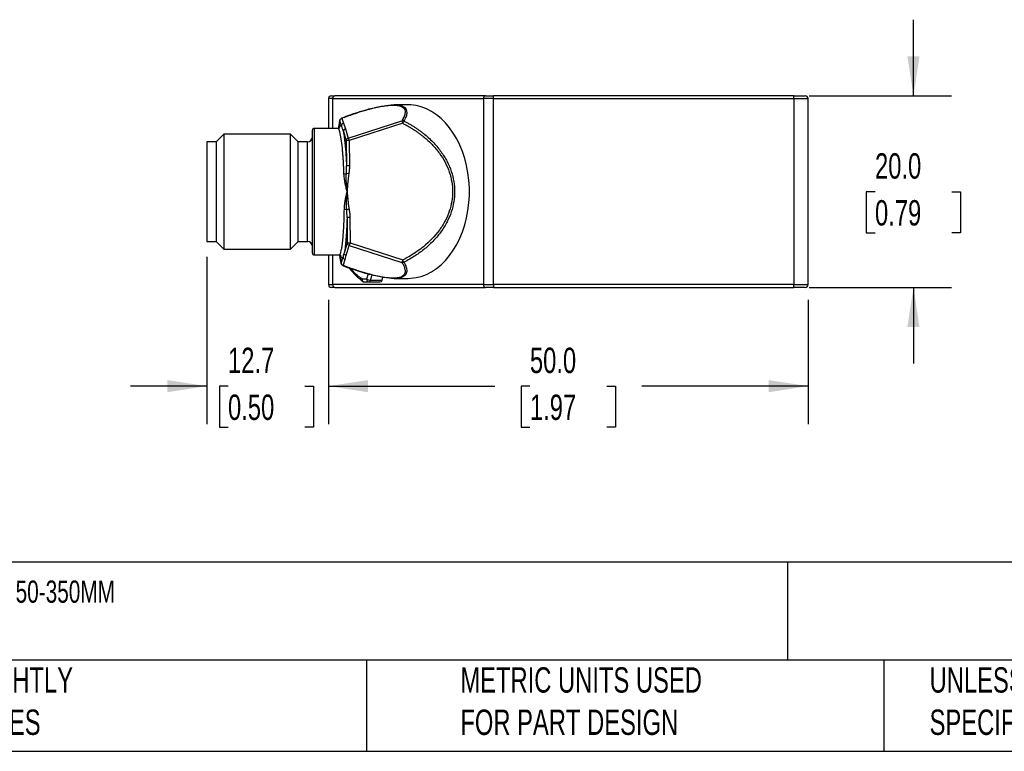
# Model space of a CAD drawing. Header units: millimetres. Extents: x 8 to 341, y 8 to 262.
# Tile 3 of 8: x 115 to 217, y 8 to 84. Entities that reach past the tile are written whole.
import ezdxf

# ---------------------------------------------------------------- set-up
doc = ezdxf.new("R2010")
doc.units = ezdxf.units.MM
doc.header["$LTSCALE"] = 1.25
doc.layers.add('DIMENSIONS', color=140, linetype='Continuous', lineweight=25)
doc.layers.add('TEXT', color=140, linetype='Continuous', lineweight=25)
doc.styles.add('SLDTEXTSTYLE0', font='TXT', dxfattribs={"width": 0.7})
doc.dimstyles.new('SLDDIMSTYLE0', dxfattribs={"dimtxt": 2.69751, "dimasz": 4.1275, "dimexe": 0, "dimexo": 0.0625, "dimgap": 0.674377, "dimtad": 0, "dimtih": 1, "dimtoh": 1, "dimrnd": 1e-09, "dimzin": 4, "dimdsep": 46, "dimtxsty": 'SLDTEXTSTYLE0', "dimsah": 1, "dimcen": 0.09, "dimadec": 0, "dimazin": 1, "dimtfac": 1, "dimtofl": 0, "dimtmove": 0, "dimatfit": 3, "dimfxl": 0, "dimfrac": 2, "dimtolj": 1, "dimtzin": 12, "dimarcsym": 0})
doc.dimstyles.new('SLDDIMSTYLE4', dxfattribs={"dimtxt": 2.69751, "dimasz": 4.1275, "dimexe": 0, "dimexo": 0.0625, "dimgap": 0.674377, "dimtad": 0, "dimtih": 1, "dimtoh": 1, "dimrnd": 1e-09, "dimzin": 12, "dimdsep": 46, "dimtxsty": 'SLDTEXTSTYLE0', "dimsah": 1, "dimcen": 0.09, "dimadec": 0, "dimazin": 3, "dimtfac": 1, "dimtmove": 0, "dimatfit": 0, "dimfxl": 0, "dimfrac": 2, "dimtolj": 1, "dimtzin": 12, "dimarcsym": 0})
doc.dimstyles.new('SLDDIMSTYLE5', dxfattribs={"dimtxt": 2.69751, "dimasz": 4.1275, "dimexe": 0, "dimexo": 0.0625, "dimgap": 0.674377, "dimtad": 0, "dimtih": 1, "dimtoh": 1, "dimrnd": 1e-09, "dimzin": 4, "dimdsep": 46, "dimtxsty": 'SLDTEXTSTYLE0', "dimsah": 1, "dimcen": 0.09, "dimadec": 0, "dimazin": 1, "dimtfac": 1, "dimtmove": 0, "dimatfit": 0, "dimfxl": 0, "dimfrac": 2, "dimtolj": 1, "dimtzin": 12, "dimarcsym": 0})

# ---------------------------------------------------------------- blocks, each defined once
blk = doc.blocks.new('_D_6')
at = {"layer": 'DIMENSIONS'}
for p, q in [((134.17, 59.53), (134.17, 42.06)), ((146.85, 55.03), (146.85, 42.06)), ((134.17, 46.03), (126.23, 46.03)), ((136.38, 46.03), (135.48, 46.03)), ((135.48, 46.03), (135.48, 41.74)), ((144.4, 46.03), (145.3, 46.03)), ((145.3, 46.03), (145.3, 41.74)), ((146.85, 46.03), (154.79, 46.03)), ((135.48, 41.74), (136.38, 41.74)), ((145.3, 41.74), (144.4, 41.74))]:
    blk.add_line(p, q, dxfattribs=at)
for points in [[(134.17, 46.03), (130.04, 46.66), (130.04, 45.39)], [(146.85, 46.03), (150.98, 45.39), (150.98, 46.66)]]:
    blk.add_solid(points, dxfattribs=at)
at = {"layer": 'DIMENSIONS', "char_height": 2.646, "attachment_point": 1, "style": 'SLDTEXTSTYLE0'}
for s, insert in [('12.7', (136.38, 50.04)), ('0.50', (136.38, 45.15))]:
    blk.add_mtext(s, dxfattribs=dict(at, insert=insert))
blk = doc.blocks.new('_D_7')
at = {"layer": 'DIMENSIONS'}
for p, q in [((146.85, 55.03), (146.85, 42.06)), ((196.85, 55.03), (196.85, 42.06)), ((146.85, 46.03), (164.19, 46.03)), ((167.85, 46.03), (166.94, 46.03)), ((166.94, 46.03), (166.94, 41.74)), ((175.87, 46.03), (176.77, 46.03)), ((176.77, 46.03), (176.77, 41.74)), ((196.85, 46.03), (179.52, 46.03)), ((166.94, 41.74), (167.85, 41.74)), ((176.77, 41.74), (175.87, 41.74))]:
    blk.add_line(p, q, dxfattribs=at)
for points in [[(146.85, 46.03), (150.98, 45.39), (150.98, 46.66)], [(196.85, 46.03), (192.72, 46.66), (192.72, 45.39)]]:
    blk.add_solid(points, dxfattribs=at)
at = {"layer": 'DIMENSIONS', "char_height": 2.646, "attachment_point": 1, "style": 'SLDTEXTSTYLE0'}
for s, insert in [('50.0', (167.85, 50.04)), ('1.97', (167.85, 45.15))]:
    blk.add_mtext(s, dxfattribs=dict(at, insert=insert))
blk = doc.blocks.new('_D_8')
at = {"layer": 'DIMENSIONS'}
for p, q in [((207.83, 76.32), (207.83, 84.25)), ((196.94, 76.32), (211.8, 76.32)), ((203.82, 66.31), (202.91, 66.31)), ((202.91, 66.31), (202.91, 62.02)), ((211.84, 66.31), (212.74, 66.31)), ((212.74, 66.31), (212.74, 62.02)), ((202.91, 62.02), (203.82, 62.02)), ((212.74, 62.02), (211.84, 62.02)), ((196.94, 56.32), (211.8, 56.32)), ((207.83, 56.32), (207.83, 48.38))]:
    blk.add_line(p, q, dxfattribs=at)
for points in [[(207.83, 76.32), (208.46, 80.44), (207.19, 80.44)], [(207.83, 56.32), (207.19, 52.19), (208.46, 52.19)]]:
    blk.add_solid(points, dxfattribs=at)
at = {"layer": 'DIMENSIONS', "char_height": 2.646, "attachment_point": 1, "style": 'SLDTEXTSTYLE0'}
for s, insert in [('20.0', (203.82, 70.32)), ('0.79', (203.82, 65.43))]:
    blk.add_mtext(s, dxfattribs=dict(at, insert=insert))

msp = doc.modelspace()

# ---------------------------------------------------------------- linework, layer by layer
for p, q in [((147.291, 76.015), (146.852, 76.015)), ((146.852, 76.015), (146.852, 72.915)), ((147.291, 76.015), (162.998, 76.015)), ((147.291, 72.915), (147.291, 76.015)), ((163.21, 76.315), (147.503, 76.315)), ((164.059, 76.015), (162.998, 76.015)), ((162.998, 76.015), (162.998, 56.615)), ((164.059, 76.015), (164.059, 76.315)), ((195.352, 76.315), (164.059, 76.315)), ((164.059, 56.615), (164.059, 76.015)), ((164.059, 76.015), (195.352, 76.015)), ((195.352, 76.015), (195.352, 76.315)), ((195.352, 76.015), (196.852, 76.015)), ((195.352, 76.015), (195.352, 56.615)), ((196.852, 56.615), (196.852, 76.015)), ((155.145, 75.365), (153.687, 75.365)), ((148.218, 73.96), (148.226, 73.986)), ((148.243, 73.981), (148.414, 73.458)), ((147.842, 72.915), (145.371, 72.915)), ((145.371, 72.915), (145.371, 59.715)), ((147.846, 72.915), (147.842, 72.914)), ((148.033, 73.704), (148.039, 73.768)), ((148.204, 73.181), (148.033, 73.704)), ((148.414, 73.458), (148.61, 72.857)), ((148.921, 71.907), (154.501, 73.718)), ((154.59, 73.443), (149.01, 71.633)), ((154.501, 73.718), (154.59, 73.443)), ((135.933, 72.315), (135.171, 71.553)), ((142.909, 72.315), (135.933, 72.315)), ((135.933, 72.315), (135.933, 60.315)), ((143.671, 71.553), (142.909, 72.315)), ((142.909, 60.315), (142.909, 72.315)), ((148.401, 72.58), (148.711, 71.63)), ((148.61, 72.857), (148.921, 71.907)), ((148.921, 71.907), (149.01, 71.633)), ((135.171, 71.515), (134.171, 71.515)), ((134.171, 71.515), (134.171, 61.115)), ((135.171, 61.077), (135.171, 71.553)), ((143.671, 71.553), (143.671, 61.077)), ((144.671, 71.515), (143.671, 71.515)), ((144.671, 61.115), (144.671, 71.515)), ((149.01, 71.633), (148.711, 71.63)), ((148.711, 71.63), (148.737, 69.013)), ((149.01, 71.633), (149.036, 69.015)), ((149.036, 69.015), (148.737, 69.013)), ((148.967, 68.163), (148.718, 68.201)), ((149.003, 64.477), (148.755, 64.434)), ((149.088, 63.627), (148.789, 63.624)), ((148.789, 63.624), (148.815, 60.963)), ((149.088, 63.627), (149.114, 60.966)), ((134.171, 61.115), (135.171, 61.115)), ((135.171, 61.077), (135.933, 60.315)), ((142.909, 60.315), (143.671, 61.077)), ((143.671, 61.115), (144.671, 61.115)), ((148.815, 60.963), (148.494, 59.91)), ((148.704, 59.638), (149.025, 60.692)), ((148.815, 60.963), (149.114, 60.966)), ((149.114, 60.966), (149.025, 60.692)), ((149.025, 60.692), (154.507, 58.916)), ((149.114, 60.966), (154.596, 59.19)), ((135.933, 60.315), (142.909, 60.315)), ((145.371, 59.715), (147.976, 59.715)), ((146.852, 59.715), (146.852, 56.615)), ((147.291, 56.615), (147.291, 59.715)), ((148.582, 59.237), (148.704, 59.638)), ((148.175, 58.865), (148.372, 59.509)), ((148.183, 58.801), (148.175, 58.865)), ((148.37, 58.589), (148.363, 58.613)), ((148.385, 58.594), (148.582, 59.237)), ((154.596, 59.19), (154.507, 58.916)), ((150.987, 57.734), (150.829, 57.192)), ((151.237, 57.077), (151.399, 57.63)), ((146.852, 56.615), (147.291, 56.615)), ((162.998, 56.615), (147.291, 56.615)), ((150.829, 57.192), (150.35, 57.192)), ((150.563, 56.892), (151.041, 56.892)), ((151.041, 56.892), (152.243, 56.892)), ((151.237, 57.077), (152.439, 57.077)), ((152.439, 57.077), (152.529, 57.385)), ((153.686, 57.265), (155.145, 57.265)), ((162.998, 56.615), (164.059, 56.615)), ((164.059, 56.615), (164.059, 56.315)), ((195.352, 56.615), (164.059, 56.615)), ((195.352, 56.315), (195.352, 56.615)), ((195.352, 56.615), (196.852, 56.615)), ((147.503, 56.315), (163.21, 56.315)), ((164.059, 56.315), (195.352, 56.315))]:
    msp.add_line(p, q)
at = {"flags": 128}
msp.add_lwpolyline([(155.145, 57.265), (155.424, 57.274), (155.98, 57.343), (156.53, 57.48), (157.069, 57.684), (157.594, 57.954), (158.1, 58.288), (158.583, 58.683), (159.04, 59.135), (159.468, 59.643), (159.863, 60.201), (160.222, 60.806), (160.542, 61.453), (160.821, 62.136), (161.057, 62.852), (161.248, 63.594), (161.392, 64.357), (161.489, 65.134), (161.538, 65.921), (161.538, 66.71), (161.489, 67.497), (161.392, 68.274), (161.248, 69.037), (161.057, 69.779), (160.821, 70.494), (160.542, 71.178), (160.222, 71.825), (159.863, 72.429), (159.468, 72.988), (159.04, 73.495), (158.583, 73.948), (158.1, 74.343), (157.594, 74.676), (157.069, 74.946), (156.53, 75.151), (155.98, 75.288), (155.424, 75.357), (155.145, 75.365)], dxfattribs=at)
for centre, radius, start, end in [((147.152, 76.015), 0.3, 90, 180), ((147.556, 76.053), 0.268, 101.42175, 188.04947), ((163.263, 76.053), 0.268, 101.42175, 188.04947), ((196.552, 76.015), 0.3, 0, 90), ((148.332, 73.696), 0.299, 107.32945, 178.36617), ((145.371, 72.715), 0.2, 90, 180), ((148.503, 73.173), 0.299, 107.32945, 178.36617), ((144.671, 72.015), 0.5, 270, 0), ((148.7, 72.571), 0.299, 107.32945, 178.36617), ((149.01, 71.621), 0.299, 107.32945, 178.36617), ((148.467, 68.877), 0.72, 270.1499, 290.37449), ((148.518, 63.757), 0.718, 70.7099, 90.87559), ((144.671, 60.615), 0.5, 0, 90), ((149.113, 60.977), 0.299, 182.73557, 252.7886), ((145.371, 59.915), 0.2, 180, 270), ((148.792, 59.924), 0.299, 182.73557, 252.7886), ((148.474, 58.879), 0.299, 182.73557, 252.7886), ((148.67, 59.523), 0.299, 182.73557, 252.7886), ((155.346, 63.421), 8.125, 218.83838, 233.07263), ((147.152, 56.615), 0.3, 180, 270), ((147.556, 56.578), 0.268, 171.95053, 258.57825), ((150.532, 57.094), 0.206, 151.68675, 224.15134), ((150.616, 57.154), 0.268, 171.95053, 258.57825), ((150.563, 57.192), 0.3, 233.46286, 270), ((151.094, 57.154), 0.268, 171.95053, 258.57825), ((151.278, 58.007), 0.931, 241.12195, 267.45498), ((151.014, 57.117), 0.227, 276.86702, 349.89027), ((152.216, 57.117), 0.227, 276.86702, 349.89027), ((163.263, 56.578), 0.268, 171.95053, 258.57825), ((196.552, 56.615), 0.3, 270, 0)]:
    msp.add_arc(centre, radius, start, end)
for points in [[(147.152, 76.315), (147.152, 76.315), (147.278, 76.315), (147.503, 76.315)], [(163.21, 76.315), (163.435, 76.315), (163.741, 76.315), (164.059, 76.315)], [(195.352, 76.315), (196.014, 76.315), (196.552, 76.315), (196.552, 76.315)], [(148.401, 72.58), (148.337, 72.837), (148.269, 73.043), (148.204, 73.181)], [(154.713, 73.688), (154.648, 73.721), (154.568, 73.733), (154.501, 73.718)], [(148.718, 68.201), (148.735, 68.478), (148.744, 68.748), (148.737, 69.013)], [(148.787, 66.315), (148.742, 66.94), (148.683, 67.557), (148.718, 68.201)], [(148.789, 63.624), (148.791, 63.888), (148.777, 64.158), (148.755, 64.434)], [(148.372, 59.509), (148.413, 59.615), (148.454, 59.751), (148.494, 59.91)], [(154.507, 58.916), (154.575, 58.901), (154.655, 58.912), (154.719, 58.946)], [(196.552, 56.315), (196.552, 56.315), (196.014, 56.315), (195.352, 56.315)]]:
    msp.add_open_spline(points, degree=3)
for points, knots in [([(151.209, 74.956), (151.097, 74.926), (150.824, 74.853), (150.352, 74.715), (149.752, 74.527), (149.027, 74.282), (148.509, 74.092), (148.225, 73.987)], [0, 0, 0, 0, 0.1125715, 0.2726649, 0.4701405, 0.7103783, 1, 1, 1, 1]), ([(148.243, 73.981), (148.348, 74.02), (148.562, 74.1), (148.89, 74.218), (149.228, 74.337), (149.575, 74.455), (150.178, 74.653), (150.81, 74.843), (151.766, 75.093), (152.616, 75.269), (153.358, 75.341), (153.761, 75.34), (154.129, 75.309), (154.568, 75.187), (154.776, 74.965), (154.855, 74.672), (154.832, 74.429), (154.735, 74.151), (154.631, 73.934), (154.543, 73.788), (154.501, 73.718)], [0, 0, 0, 0, 0.02673189, 0.05427403, 0.08251745, 0.11135297, 0.14067337, 0.23188616, 0.26616807, 0.37782432, 0.44581885, 0.48284907, 0.51636663, 0.59106168, 0.71112922, 0.74864376, 0.84765903, 0.90092328, 0.95191088, 1, 1, 1, 1]), ([(151.223, 74.953), (151.311, 74.977), (151.639, 75.068), (152.183, 75.189), (152.825, 75.303), (153.39, 75.363), (153.875, 75.371), (154.277, 75.325), (154.594, 75.228), (154.827, 75.079), (154.986, 74.86), (155.036, 74.557), (154.957, 74.157), (154.797, 73.85), (154.713, 73.688)], [0, 0, 0, 0, 0.0280123, 0.1052435, 0.1780971, 0.2481514, 0.3171768, 0.3869825, 0.4598796, 0.537405, 0.62084, 0.7336807, 0.8597187, 1, 1, 1, 1]), ([(148.039, 73.768), (148.04, 73.771), (148.042, 73.805), (148.073, 73.856), (148.131, 73.921), (148.186, 73.946), (148.218, 73.96)], [0, 0, 0, 0, 0.0392755, 0.3792952, 0.6327358, 1, 1, 1, 1]), ([(148.226, 73.986), (148.227, 73.987), (148.229, 73.995), (148.236, 73.987), (148.243, 73.981)], [0, 0, 0, 0, 0.1129213, 1, 1, 1, 1]), ([(147.993, 72.954), (147.993, 72.956), (147.995, 72.966), (147.949, 72.925), (147.88, 72.918), (147.842, 72.915)], [0, 0, 0, 0, 0.0821241, 0.5016453, 1, 1, 1, 1]), ([(148.469, 68.156), (148.466, 68.236), (148.46, 68.395), (148.45, 68.631), (148.439, 68.867), (148.427, 69.101), (148.415, 69.333), (148.401, 69.563), (148.387, 69.789), (148.371, 70.013), (148.355, 70.232), (148.337, 70.447), (148.319, 70.657), (148.274, 71.149), (148.185, 71.891), (148.094, 72.371), (148.037, 72.574), (148.025, 72.616), (148.004, 72.68), (147.976, 72.756), (147.94, 72.833), (147.896, 72.898), (147.864, 72.909), (147.846, 72.915)], [0, 0, 0, 0, 0.0293044, 0.0589137, 0.0888283, 0.1190484, 0.1495743, 0.1804062, 0.2115446, 0.2429895, 0.2747412, 0.3068001, 0.3391663, 0.37184, 0.5427866, 0.7434912, 0.7491314, 0.7651081, 0.7914206, 0.8280679, 0.8750484, 0.9323599, 1, 1, 1, 1]), ([(147.923, 72.93), (147.929, 72.981), (147.962, 73.284), (148.001, 73.513), (148.033, 73.704)], [0, 0, 0, 0, 0.1674432, 1, 1, 1, 1]), ([(148.038, 73.768), (148.017, 73.634), (147.99, 73.464), (147.963, 73.242), (147.957, 73.195)], [0, 0, 0, 0, 0.7852872, 1, 1, 1, 1]), ([(147.986, 72.958), (147.998, 73.001), (148.038, 73.146), (148.112, 73.239), (148.173, 73.201), (148.204, 73.181)], [0, 0, 0, 0, 0.1747673, 0.5872928, 1, 1, 1, 1]), ([(154.59, 73.443), (154.614, 73.492), (154.641, 73.545), (154.685, 73.633), (154.703, 73.668), (154.713, 73.688)], [0, 0, 0, 0, 0.5, 0.5, 1, 1, 1, 1]), ([(154.59, 73.443), (154.701, 73.386), (154.923, 73.272), (155.248, 73.09), (155.565, 72.9), (155.872, 72.703), (156.17, 72.499), (156.458, 72.289), (156.763, 72.05), (157.167, 71.709), (157.751, 71.15), (158.658, 70.08), (159.378, 68.742), (159.73, 67.348), (159.816, 66.314), (159.729, 65.285), (159.471, 64.258), (159.036, 63.251), (158.21, 61.933), (157.274, 60.979), (156.307, 60.224), (155.752, 59.84), (155.134, 59.47), (154.753, 59.272), (154.596, 59.19)], [0, 0, 0, 0, 0.0202947, 0.0403841, 0.0602651, 0.0799348, 0.0993906, 0.1186302, 0.1376519, 0.162019, 0.2041157, 0.2682513, 0.3885186, 0.4452392, 0.50003, 0.5554231, 0.6115285, 0.670553, 0.7321225, 0.8623887, 0.8835404, 0.930634, 0.9713833, 1, 1, 1, 1]), ([(154.713, 73.688), (154.816, 73.634), (155.02, 73.528), (155.318, 73.359), (155.607, 73.187), (155.885, 73.01), (156.152, 72.83), (156.41, 72.646), (156.658, 72.459), (157.152, 72.063), (157.835, 71.429), (158.618, 70.486), (159.234, 69.488), (159.677, 68.445), (159.94, 67.386), (159.999, 66.671), (159.999, 65.963), (159.941, 65.248), (159.678, 64.189), (159.235, 63.147), (158.62, 62.149), (157.838, 61.206), (157.08, 60.501), (156.413, 59.981), (155.887, 59.617), (155.322, 59.266), (154.923, 59.054), (154.719, 58.946)], [0, 0, 0, 0, 0.0182942, 0.0362432, 0.0538493, 0.071115, 0.0880428, 0.1046356, 0.1208963, 0.136828, 0.2041662, 0.2671039, 0.328978, 0.387967, 0.4444863, 0.5000474, 0.5001988, 0.5557418, 0.6122427, 0.6712048, 0.733051, 0.7959552, 0.8632582, 0.8954308, 0.9289305, 0.9637801, 1, 1, 1, 1]), ([(145.171, 59.915), (145.171, 59.915), (145.171, 60.59), (145.171, 62.99), (145.171, 64.618), (145.171, 68.013), (145.171, 69.641), (145.171, 72.041), (145.171, 72.715), (145.171, 72.715)], [0, 0, 0, 0, 0.25, 0.25, 0.5, 0.5, 0.75, 0.75, 1, 1, 1, 1]), ([(148.401, 72.58), (148.408, 72.544), (148.421, 72.472), (148.442, 72.353), (148.462, 72.227), (148.482, 72.093), (148.512, 71.878), (148.55, 71.564), (148.595, 71.125), (148.637, 70.644), (148.67, 70.185), (148.697, 69.766), (148.718, 69.396), (148.731, 69.141), (148.737, 69.013)], [0, 0, 0, 0, 0.0496891, 0.0992826, 0.1488463, 0.1984462, 0.248148, 0.3742149, 0.5003441, 0.6263252, 0.7523654, 0.8349566, 0.917399, 1, 1, 1, 1]), ([(149.036, 69.015), (149.035, 68.949), (149.035, 68.814), (149.021, 68.605), (149, 68.387), (148.978, 68.239), (148.967, 68.163)], [0, 0, 0, 0, 0.2315185, 0.4750715, 0.7311043, 1, 1, 1, 1]), ([(148.787, 66.315), (148.769, 66.392), (148.734, 66.546), (148.681, 66.776), (148.63, 67.006), (148.576, 67.271), (148.526, 67.562), (148.486, 67.869), (148.475, 68.063), (148.469, 68.156)], [0, 0, 0, 0, 0.12471357, 0.24944823, 0.37438997, 0.49931088, 0.68014031, 0.8468952, 1, 1, 1, 1]), ([(148.967, 68.163), (148.954, 68.07), (148.925, 67.876), (148.89, 67.568), (148.854, 67.199), (148.822, 66.778), (148.799, 66.47), (148.787, 66.315)], [0, 0, 0, 0, 0.15104867, 0.31766434, 0.49992544, 0.7499758, 1, 1, 1, 1]), ([(148.507, 64.474), (148.508, 64.529), (148.511, 64.641), (148.525, 64.815), (148.544, 64.999), (148.57, 65.193), (148.602, 65.396), (148.643, 65.618), (148.689, 65.848), (148.738, 66.085), (148.771, 66.238), (148.787, 66.315)], [0, 0, 0, 0, 0.090267, 0.1853723, 0.285422, 0.3905074, 0.5007072, 0.6163238, 0.7505603, 0.8752255, 1, 1, 1, 1]), ([(148.755, 64.434), (148.751, 64.489), (148.741, 64.613), (148.733, 64.822), (148.731, 65.077), (148.738, 65.346), (148.749, 65.604), (148.761, 65.841), (148.772, 66.034), (148.779, 66.174), (148.783, 66.245), (148.785, 66.28), (148.786, 66.298), (148.786, 66.306), (148.787, 66.311), (148.787, 66.313), (148.787, 66.314), (148.787, 66.315), (148.787, 66.315), (148.787, 66.315)], [0, 0, 0, 0, 0.0876751, 0.1996784, 0.3354249, 0.4945239, 0.6286381, 0.7454424, 0.872101, 0.9359169, 0.967969, 0.9840339, 0.9920764, 0.9961003, 0.9981128, 0.9991193, 0.9996225, 0.9998742, 1, 1, 1, 1]), ([(148.787, 66.315), (148.802, 66.162), (148.831, 65.855), (148.877, 65.383), (148.931, 64.924), (148.98, 64.619), (149.003, 64.477)], [0, 0, 0, 0, 0.2500003, 0.5000276, 0.76743, 1, 1, 1, 1]), ([(147.976, 59.728), (147.986, 59.724), (148.012, 59.715), (148.055, 59.766), (148.102, 59.855), (148.158, 60.02), (148.22, 60.288), (148.277, 60.646), (148.322, 61.001), (148.355, 61.325), (148.392, 61.749), (148.43, 62.295), (148.465, 62.985), (148.492, 63.711), (148.502, 64.222), (148.507, 64.474)], [0, 0, 0, 0, 0.0383448, 0.10123, 0.1646584, 0.2286306, 0.3330614, 0.4322056, 0.4953879, 0.5562206, 0.6147052, 0.7137715, 0.8110028, 0.9064088, 1, 1, 1, 1]), ([(149.003, 64.477), (149.015, 64.402), (149.04, 64.254), (149.066, 64.036), (149.083, 63.828), (149.086, 63.693), (149.088, 63.627)], [0, 0, 0, 0, 0.268913, 0.5249513, 0.7684984, 1, 1, 1, 1]), ([(148.789, 63.624), (148.787, 63.541), (148.782, 63.376), (148.774, 63.135), (148.765, 62.898), (148.755, 62.666), (148.739, 62.323), (148.714, 61.884), (148.678, 61.379), (148.638, 60.922), (148.598, 60.565), (148.561, 60.292), (148.528, 60.084), (148.505, 59.968), (148.494, 59.91)], [0, 0, 0, 0, 0.0495177, 0.0989339, 0.1483248, 0.1977668, 0.247336, 0.3734275, 0.49966, 0.6258434, 0.7521717, 0.8347993, 0.9172915, 1, 1, 1, 1]), ([(147.976, 59.716), (148.026, 59.706), (148.11, 59.689), (148.137, 59.651), (148.134, 59.658), (148.134, 59.659)], [0, 0, 0, 0, 0.5448811, 0.9194724, 1, 1, 1, 1]), ([(148.034, 59.746), (148.034, 59.742), (148.061, 59.526), (148.111, 59.204), (148.16, 58.928), (148.182, 58.801)], [0, 0, 0, 0, 0.00853876, 0.54439882, 1, 1, 1, 1]), ([(148.175, 58.865), (148.132, 59.092), (148.083, 59.347), (148.039, 59.705), (148.034, 59.746)], [0, 0, 0, 0, 0.8864605, 1, 1, 1, 1]), ([(148.372, 59.509), (148.335, 59.466), (148.263, 59.381), (148.178, 59.46), (148.133, 59.624), (148.124, 59.655)], [0, 0, 0, 0, 0.4434696, 0.894662, 1, 1, 1, 1]), ([(148.363, 58.613), (148.331, 58.627), (148.276, 58.651), (148.218, 58.715), (148.187, 58.765), (148.183, 58.798), (148.183, 58.801)], [0, 0, 0, 0, 0.3681324, 0.6221188, 0.9632201, 1, 1, 1, 1]), ([(148.369, 58.587), (148.689, 58.471), (149.265, 58.262), (150.056, 58.005), (150.663, 57.821), (151.008, 57.728), (151.148, 57.69)], [0, 0, 0, 0, 0.350321, 0.6297455, 0.8491197, 1, 1, 1, 1]), ([(148.385, 58.594), (148.379, 58.587), (148.372, 58.58), (148.37, 58.588), (148.37, 58.589)], [0, 0, 0, 0, 0.8781545, 1, 1, 1, 1]), ([(154.507, 58.916), (154.535, 58.871), (154.592, 58.777), (154.668, 58.635), (154.736, 58.489), (154.792, 58.34), (154.851, 58.113), (154.855, 57.877), (154.72, 57.572), (154.407, 57.366), (153.819, 57.285), (153.25, 57.294), (152.57, 57.378), (151.836, 57.524), (151.038, 57.723), (150.215, 57.963), (149.42, 58.224), (148.828, 58.431), (148.507, 58.549), (148.385, 58.594)], [0, 0, 0, 0, 0.031138, 0.0642867, 0.0992191, 0.1356946, 0.1734633, 0.2705342, 0.3260766, 0.4580548, 0.5203522, 0.5789057, 0.6494995, 0.7133219, 0.7698083, 0.8502215, 0.91787, 0.9688331, 1, 1, 1, 1]), ([(154.719, 58.946), (154.784, 58.824), (154.91, 58.588), (155.008, 58.269), (155.032, 57.993), (154.977, 57.757), (154.84, 57.561), (154.614, 57.411), (154.304, 57.311), (153.912, 57.262), (153.438, 57.265), (152.885, 57.319), (152.257, 57.426), (151.674, 57.553), (151.3, 57.656), (151.163, 57.693)], [0, 0, 0, 0, 0.1049049, 0.201877, 0.2912909, 0.3736248, 0.4558938, 0.532362, 0.6042518, 0.6730304, 0.7409486, 0.809714, 0.8810453, 0.956486, 1, 1, 1, 1]), ([(154.719, 58.946), (154.709, 58.966), (154.692, 59.001), (154.647, 59.089), (154.62, 59.142), (154.596, 59.19)], [0, 0, 0, 0, 0.5, 0.5, 1, 1, 1, 1]), ([(150.35, 57.192), (150.026, 57.442), (149.612, 57.761), (149.261, 58.201), (149.185, 58.297)], [0, 0, 0, 0, 0.7836492, 1, 1, 1, 1]), ([(147.503, 56.315), (147.482, 56.315), (147.438, 56.315), (147.38, 56.315), (147.328, 56.315), (147.282, 56.315), (147.223, 56.315), (147.165, 56.315), (147.156, 56.315), (147.152, 56.315)], [0, 0, 0, 0, 0.1002107, 0.1997274, 0.2991698, 0.399159, 0.500306, 0.7494241, 1, 1, 1, 1]), ([(164.059, 56.315), (164.028, 56.315), (163.965, 56.315), (163.871, 56.315), (163.779, 56.315), (163.688, 56.315), (163.556, 56.315), (163.386, 56.315), (163.269, 56.315), (163.21, 56.315)], [0, 0, 0, 0, 0.1002107, 0.1997274, 0.2991698, 0.399159, 0.500306, 0.7494241, 1, 1, 1, 1])]:
    msp.add_open_spline(points, degree=3, knots=knots)
at = {"layer": 'TEXT'}
for p, q in [((341.312, 27.658), (7.937, 27.658)), ((194.699, 27.658), (194.699, 17.462)), ((341.312, 17.462), (7.937, 17.462)), ((150.808, 17.462), (150.808, 7.937)), ((204.725, 17.462), (204.725, 7.937)), ((7.937, 7.937), (341.312, 7.937))]:
    msp.add_line(p, q, dxfattribs=at)

# ---------------------------------------------------------------- texts
at = {"layer": 'TEXT', "attachment_point": 1, "style": 'SLDTEXTSTYLE0'}
for s, insert, char_height in [('WENGLOR PHOTOELECTRIC SENSOR, SQUARE, DIFFUSE, CLASS 2 BLUE LASER LIGHT EMISSION, 50-350MM ^JSENSING DISTANCE, TEACH-IN BUTTON, ALUMINUM HOUSING, 5-PIN M12 QUICK-DISCONNECT.', (9.957, 25.752), 2.315104), ("PART DIMENSIONS MAY DIFFER SLIGHTLY ^JDUE TO MANUFACTURER'S VARIANCES", (68.899, 16.705), 2.64583), ('METRIC UNITS USED ^JFOR PART DESIGN', (160.598, 16.705), 2.64583), ('UNLESS OTHERWISE ^JSPECIFIED UNITS ARE:', (209.51, 16.705), 2.64583)]:
    msp.add_mtext(s, dxfattribs=dict(at, insert=insert, char_height=char_height))

# ---------------------------------------------------------------- dimensions: what is measured, and where the dimension line sits
at = {"layer": 'DIMENSIONS'}
dim = msp.add_linear_dim(base=(207.828, 56.315), p1=(195.352, 76.315), p2=(195.352, 56.315), angle=90, dimstyle='SLDDIMSTYLE5', dxfattribs=at)
dim.commit()
dim.dimension.update_dxf_attribs({"geometry": '_D_8', "text_midpoint": (207.828, 66.31), "dimtype": 160})
for base, p1, p2, dimstyle, picture, middle in [((146.852, 46.03), (134.171, 61.115), (146.852, 56.615), 'SLDDIMSTYLE4', '_D_6', (140.391, 46.03)), ((196.852, 46.03), (146.852, 56.615), (196.852, 56.615), 'SLDDIMSTYLE0', '_D_7', (171.857, 46.03))]:
    dim = msp.add_linear_dim(base=base, p1=p1, p2=p2, dimstyle=dimstyle, dxfattribs=at)
    dim.commit()
    dim.dimension.update_dxf_attribs({"geometry": picture, "text_midpoint": middle, "dimtype": 160})

doc.saveas('drawing.dxf')
